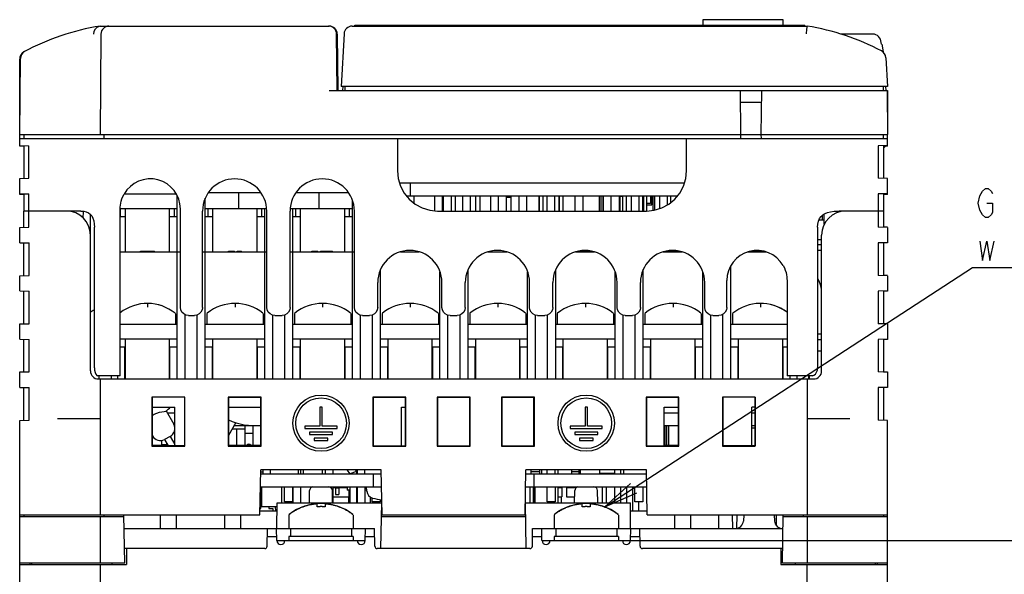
# Model space of a CAD drawing. Extents: x 35 to 410, y 13 to 287.
# Tile 2 of 15: x 61 to 147, y 67 to 115. Entities that reach past the tile are written whole.
import ezdxf

# ---------------------------------------------------------------- set-up
doc = ezdxf.new("R2010")
doc.units = 0
doc.header["$LTSCALE"] = 23.1
doc.layers.get('0').update_dxf_attribs({"linetype": 'CONTINUOUS'})
for name, color, linetype in [('ALL_CURVE', 7, 'CONTINUOUS'), ('ALL_DIM', 7, 'CONTINUOUS'), ('ALL_NOTE', 7, 'CONTINUOUS')]:
    doc.layers.add(name, color=color, linetype=linetype)
doc.dimstyles.get("Standard").update_dxf_attribs({"dimtxt": 2.5, "dimasz": 2.5, "dimexe": 1.25, "dimexo": 0.625, "dimtad": 1, "dimcen": 2.5, "dimazin": 3, "dimtfac": 1, "dimtmove": 0, "dimatfit": 3})

# ---------------------------------------------------------------- blocks, each defined once
blk = doc.blocks.new('_OPEN')
at = {"color": 0, "linetype": 'BYBLOCK'}
for p, q in [((0, 0), (-1, 0.167)), ((-1, -0.167), (0, 0)), ((-1, 0), (0, 0))]:
    blk.add_line(p, q, dxfattribs=at)
blk = doc.blocks.new('*D10')
at = {"layer": 'ALL_DIM', "color": 2, "linetype": 'CONTINUOUS'}
for p, q in [((114.195, 69.899), (155.66, 69.899)), ((154.66, 69.899), (154.66, 57.649)), ((154.66, 45.399), (154.66, 57.649)), ((136.339, 45.399), (155.66, 45.399))]:
    blk.add_line(p, q, dxfattribs=at)
at = {"layer": 'ALL_DIM', "color": 2, "linetype": 'CONTINUOUS', "xscale": 3, "yscale": 3, "zscale": 3}
for p, rotation in [((154.66, 69.899), 90), ((154.66, 45.399), 270)]:
    blk.add_blockref('_OPEN', p, dxfattribs=dict(at, rotation=rotation))

msp = doc.modelspace()

# ---------------------------------------------------------------- linework, layer by layer
at = {"color": 7, "linetype": 'CONTINUOUS'}
for p, q in [((120.945, 115.259), (120.945, 114.769)), ((127.945, 115.259), (120.945, 115.259)), ((127.945, 114.769), (127.945, 115.259)), ((68.445, 114.699), (88.403, 114.699)), ((90.403, 114.699), (130.045, 114.699)), ((90.635, 114.699), (90.635, 114.769)), ((90.635, 114.769), (129.835, 114.769)), ((129.835, 114.699), (129.835, 114.769)), ((68.524, 114.006), (68.448, 105.249)), ((89.095, 109.099), (89.052, 114.006)), ((89.103, 114.008), (89.163, 109.099)), ((89.703, 114.036), (89.463, 109.449)), ((135.759, 113.999), (133.003, 113.999)), ((136.514, 113.124), (136.461, 113.421)), ((136.54, 113.124), (136.514, 113.124)), ((136.54, 113.124), (136.659, 112.455)), ((61.445, 105.593), (61.445, 111.836)), ((61.448, 105.249), (61.506, 111.875)), ((136.895, 111.952), (137.026, 109.449)), ((61.445, 109.099), (61.481, 109.099)), ((88.395, 109.099), (137.045, 109.099)), ((137.026, 109.449), (89.463, 109.449)), ((89.591, 109.443), (89.573, 109.099)), ((89.795, 109.099), (89.789, 109.449)), ((124.27, 105.249), (124.236, 109.099)), ((126.053, 109.099), (126.02, 105.249)), ((136.695, 109.099), (136.701, 109.449)), ((136.917, 109.093), (136.898, 109.443)), ((137.008, 109.099), (137.042, 105.249)), ((137.045, 109.099), (137.045, 105.593)), ((126.044, 108.049), (124.245, 108.049)), ((61.445, 104.237), (61.445, 105.246)), ((61.445, 104.899), (137.045, 104.899)), ((61.448, 105.249), (137.042, 105.249)), ((61.795, 105.249), (61.795, 104.899)), ((68.795, 104.899), (68.795, 105.249)), ((94.345, 104.899), (94.345, 102.099)), ((119.545, 102.099), (119.545, 104.899)), ((124.267, 104.899), (124.27, 105.249)), ((126.02, 105.249), (126.023, 104.899)), ((136.695, 104.899), (136.695, 105.249)), ((137.045, 104.237), (137.045, 105.249)), ((61.445, 104.3), (62.254, 104.286)), ((61.795, 104.231), (61.445, 104.237)), ((61.795, 104.294), (61.795, 101.445)), ((62.254, 101.453), (62.254, 104.286)), ((137.045, 104.3), (136.236, 104.286)), ((136.236, 104.286), (136.236, 101.453)), ((136.695, 104.294), (136.695, 101.445)), ((137.045, 104.237), (136.695, 104.231)), ((136.695, 104.059), (136.869, 104.234)), ((61.445, 101.439), (62.254, 101.453)), ((61.445, 100.036), (61.445, 101.439)), ((137.045, 101.439), (136.236, 101.453)), ((137.045, 100.036), (137.045, 101.439)), ((94.523, 101.049), (119.366, 101.049)), ((95.489, 99.929), (95.489, 101.049)), ((61.445, 100.1), (62.249, 100.086)), ((61.795, 100.03), (61.445, 100.036)), ((61.795, 100.094), (61.795, 98.624)), ((62.249, 98.599), (62.249, 100.086)), ((75.086, 100.069), (70.539, 100.069)), ((75.025, 100.171), (75.025, 100.069)), ((75.165, 83.969), (75.165, 99.941)), ((77.615, 83.969), (77.615, 99.722)), ((77.895, 100.209), (82.444, 100.209)), ((80.52, 98.809), (80.52, 100.209)), ((85.525, 100.209), (90.074, 100.209)), ((87.52, 98.809), (87.52, 100.209)), ((90.425, 83.969), (90.425, 99.522)), ((95.119, 99.929), (118.77, 99.929)), ((95.815, 99.259), (95.815, 99.929)), ((97.565, 99.929), (97.565, 98.627)), ((98.265, 98.599), (98.265, 99.929)), ((98.329, 99.929), (98.329, 98.599)), ((99.04, 99.929), (99.04, 98.599)), ((99.385, 99.929), (99.385, 98.599)), ((100.015, 99.929), (100.015, 98.599)), ((100.715, 98.599), (100.715, 99.929)), ((101.14, 99.929), (101.14, 98.599)), ((101.519, 99.929), (101.519, 98.599)), ((102.465, 99.929), (102.465, 98.599)), ((103.165, 98.599), (103.165, 99.929)), ((103.83, 99.929), (103.83, 98.599)), ((104.215, 99.789), (103.83, 99.789)), ((104.215, 99.929), (104.215, 98.599)), ((104.915, 99.929), (104.915, 98.599)), ((105.615, 98.599), (105.615, 99.929)), ((106.676, 99.929), (106.676, 98.599)), ((106.7, 99.929), (106.7, 98.599)), ((107.004, 99.929), (107.004, 98.599)), ((107.365, 99.929), (107.365, 98.599)), ((108.065, 98.599), (108.065, 99.929)), ((108.426, 99.929), (108.426, 98.599)), ((108.45, 98.599), (108.45, 99.929)), ((108.754, 99.929), (108.754, 98.599)), ((109.815, 99.929), (109.815, 98.599)), ((110.515, 98.599), (110.515, 99.929)), ((111.926, 99.929), (111.926, 98.599)), ((112.055, 99.929), (112.055, 98.599)), ((112.254, 99.929), (112.254, 98.599)), ((112.265, 99.929), (112.265, 98.599)), ((112.965, 98.599), (112.965, 99.929)), ((113.676, 99.929), (113.676, 98.599)), ((113.735, 99.929), (113.735, 98.599)), ((113.945, 99.859), (113.735, 99.859)), ((113.945, 99.929), (113.945, 98.599)), ((114.284, 99.929), (114.284, 98.599)), ((114.715, 99.929), (114.715, 98.599)), ((115.415, 98.599), (115.415, 99.929)), ((115.706, 99.929), (115.706, 98.599)), ((115.8, 98.599), (115.8, 99.929)), ((116.045, 99.929), (116.045, 98.599)), ((116.395, 99.929), (116.395, 99.247)), ((116.5, 99.142), (116.5, 99.824)), ((116.5, 99.824), (116.605, 99.824)), ((116.605, 99.929), (116.605, 98.655)), ((116.745, 99.929), (116.745, 98.672)), ((117.165, 99.929), (117.165, 98.799)), ((117.865, 99.122), (117.865, 99.929)), ((118.145, 99.929), (118.145, 99.317)), ((137.045, 100.1), (136.24, 100.086)), ((136.24, 100.086), (136.24, 98.599)), ((136.695, 100.094), (136.695, 98.624)), ((137.045, 100.036), (136.695, 100.03)), ((70.199, 98.809), (75.165, 98.809)), ((70.199, 84.249), (70.199, 98.774)), ((70.23, 98.109), (70.23, 98.809)), ((70.65, 95.029), (70.65, 98.809)), ((74.5, 95.029), (74.5, 98.809)), ((74.92, 98.109), (74.92, 98.809)), ((75.445, 90.199), (75.445, 98.774)), ((77.615, 98.809), (82.946, 98.809)), ((77.86, 98.109), (77.86, 98.809)), ((78.28, 95.029), (78.28, 98.809)), ((82.13, 95.029), (82.13, 98.809)), ((82.55, 98.109), (82.55, 98.809)), ((82.795, 83.969), (82.795, 98.809)), ((85.023, 98.809), (90.425, 98.809)), ((85.245, 83.969), (85.245, 98.809)), ((85.49, 98.109), (85.49, 98.809)), ((85.91, 95.029), (85.91, 98.809)), ((89.76, 95.029), (89.76, 98.809)), ((90.18, 98.109), (90.18, 98.809)), ((116.395, 99.247), (116.045, 99.247)), ((116.045, 99.142), (116.5, 99.142)), ((61.795, 97.17), (61.795, 98.599)), ((66.773, 98.599), (61.797, 98.599)), ((62.252, 97.178), (62.252, 98.599)), ((67.605, 84.669), (67.605, 98.316)), ((70.199, 98.109), (70.65, 98.109)), ((74.5, 98.109), (75.165, 98.109)), ((77.37, 90.199), (77.37, 98.599)), ((77.615, 98.109), (78.28, 98.109)), ((82.13, 98.109), (82.795, 98.109)), ((82.97, 90.199), (82.97, 98.599)), ((85, 90.199), (85, 98.599)), ((85.245, 98.109), (85.91, 98.109)), ((89.76, 98.109), (90.425, 98.109)), ((90.6, 90.199), (90.6, 98.599)), ((97.844, 98.599), (116.045, 98.599)), ((131.084, 97.829), (131.532, 97.829)), ((131.377, 97.829), (131.382, 98.238)), ((131.532, 97.441), (131.532, 97.866)), ((136.693, 98.599), (132.824, 98.599)), ((136.23, 98.599), (136.23, 97.178)), ((136.695, 98.599), (136.695, 97.17)), ((61.445, 97.164), (62.252, 97.178)), ((61.445, 95.831), (61.445, 97.164)), ((67.955, 84.949), (67.955, 97.199)), ((130.955, 97.199), (130.955, 84.949)), ((137.045, 97.164), (136.23, 97.178)), ((137.045, 97.181), (136.695, 97.199)), ((137.045, 97.164), (137.045, 95.818)), ((131.305, 96.079), (130.955, 96.079)), ((131.305, 84.669), (131.305, 96.499)), ((61.445, 95.831), (62.259, 95.816)), ((61.795, 92.971), (61.795, 95.825)), ((62.259, 92.979), (62.259, 95.816)), ((131.305, 95.659), (130.955, 95.659)), ((137.045, 95.835), (136.23, 95.821)), ((136.23, 95.821), (136.23, 92.979)), ((136.695, 95.829), (136.695, 92.971)), ((137.045, 95.818), (136.695, 95.799)), ((70.199, 95.029), (75.445, 95.029)), ((71.959, 95.029), (71.959, 95.099)), ((71.959, 95.099), (73.184, 95.099)), ((73.184, 95.029), (73.184, 95.099)), ((77.37, 95.029), (82.97, 95.029)), ((79.645, 95.029), (79.645, 95.099)), ((79.645, 95.099), (80.17, 95.099)), ((79.878, 95.029), (79.878, 95.099)), ((79.936, 95.029), (79.936, 95.099)), ((80.17, 95.029), (80.17, 95.099)), ((80.403, 95.029), (80.403, 95.099)), ((80.403, 95.099), (80.753, 95.099)), ((80.578, 95.029), (80.578, 95.099)), ((80.753, 95.029), (80.753, 95.099)), ((85, 95.029), (90.6, 95.029)), ((86.89, 95.029), (86.89, 95.099)), ((86.89, 95.099), (87.415, 95.099)), ((87.123, 95.029), (87.123, 95.099)), ((87.181, 95.029), (87.181, 95.099)), ((87.415, 95.029), (87.415, 95.099)), ((87.648, 95.029), (87.648, 95.099)), ((87.648, 95.099), (88.698, 95.099)), ((88.698, 95.029), (88.698, 95.099)), ((94.607, 95.029), (96.252, 95.029)), ((102.237, 95.029), (103.882, 95.029)), ((109.867, 95.029), (111.512, 95.029)), ((110.068, 95.099), (111.311, 95.099)), ((117.497, 95.029), (119.142, 95.029)), ((117.698, 95.099), (118.941, 95.099)), ((124.862, 95.029), (126.467, 95.029)), ((125.113, 95.099), (126.231, 95.099)), ((125.746, 95.099), (125.745, 95.155)), ((131.305, 95.169), (130.955, 95.169)), ((92.875, 83.969), (92.875, 93.492)), ((100.505, 83.969), (100.505, 93.492)), ((108.135, 83.969), (108.135, 93.492)), ((115.765, 83.969), (115.765, 93.492)), ((123.395, 83.969), (123.395, 93.826)), ((61.445, 92.964), (62.259, 92.979)), ((61.445, 91.634), (61.445, 92.964)), ((98.055, 83.969), (98.055, 93.292)), ((105.685, 83.969), (105.685, 93.292)), ((113.315, 83.969), (113.315, 93.292)), ((120.945, 83.969), (120.945, 93.292)), ((137.045, 92.964), (136.23, 92.979)), ((137.045, 92.981), (136.695, 92.999)), ((137.045, 92.964), (137.045, 91.618)), ((92.63, 90.199), (92.63, 92.369)), ((98.23, 90.199), (98.23, 92.369)), ((100.26, 90.199), (100.26, 92.369)), ((105.86, 90.199), (105.86, 92.369)), ((107.89, 90.199), (107.89, 92.369)), ((113.49, 90.199), (113.49, 92.369)), ((115.52, 90.199), (115.52, 92.369)), ((121.12, 90.199), (121.12, 92.369)), ((123.045, 90.199), (123.045, 92.544)), ((128.29, 92.544), (128.29, 84.249)), ((61.445, 91.634), (62.259, 91.62)), ((61.795, 88.771), (61.795, 91.628)), ((62.259, 88.78), (62.259, 91.62)), ((137.045, 91.634), (136.231, 91.62)), ((136.231, 91.62), (136.231, 88.78)), ((136.695, 91.628), (136.695, 88.771)), ((137.045, 91.618), (136.695, 91.599)), ((74.999, 89.691), (75.025, 89.636)), ((75.025, 89.636), (75.025, 88.729)), ((75.865, 83.969), (75.865, 89.566)), ((76.145, 89.499), (76.67, 89.499)), ((76.915, 83.969), (76.915, 89.548)), ((77.781, 89.691), (77.755, 89.636)), ((77.755, 89.636), (77.755, 88.729)), ((82.629, 89.691), (82.655, 89.636)), ((82.655, 89.636), (82.655, 88.729)), ((83.495, 83.969), (83.495, 89.527)), ((83.67, 89.499), (84.3, 89.499)), ((84.545, 83.969), (84.545, 89.548)), ((85.411, 89.691), (85.385, 89.636)), ((85.385, 89.636), (85.385, 88.729)), ((90.259, 89.691), (90.285, 89.636)), ((90.285, 89.636), (90.285, 88.729)), ((91.125, 83.969), (91.125, 89.527)), ((91.3, 89.499), (91.93, 89.499)), ((92.175, 83.969), (92.175, 89.548)), ((93.041, 89.691), (93.015, 89.636)), ((93.015, 89.636), (93.015, 88.729)), ((97.889, 89.691), (97.915, 89.636)), ((97.915, 89.636), (97.915, 88.729)), ((98.755, 83.969), (98.755, 89.527)), ((98.93, 89.499), (99.56, 89.499)), ((99.805, 83.969), (99.805, 89.548)), ((100.671, 89.691), (100.645, 89.636)), ((100.645, 89.636), (100.645, 88.729)), ((105.519, 89.691), (105.545, 89.636)), ((105.545, 89.636), (105.545, 88.729)), ((106.385, 83.969), (106.385, 89.527)), ((106.56, 89.499), (107.19, 89.499)), ((107.435, 83.969), (107.435, 89.548)), ((108.301, 89.691), (108.275, 89.636)), ((108.275, 89.636), (108.275, 88.729)), ((113.149, 89.691), (113.175, 89.636)), ((113.175, 89.636), (113.175, 88.729)), ((114.015, 83.969), (114.015, 89.527)), ((114.19, 89.499), (114.82, 89.499)), ((115.065, 83.969), (115.065, 89.548)), ((115.931, 89.691), (115.905, 89.636)), ((115.905, 89.636), (115.905, 88.729)), ((120.779, 89.691), (120.805, 89.636)), ((120.805, 89.636), (120.805, 88.729)), ((121.645, 83.969), (121.645, 89.527)), ((121.82, 89.499), (122.345, 89.499)), ((122.695, 83.969), (122.695, 89.602)), ((123.561, 89.691), (123.535, 89.636)), ((123.535, 89.636), (123.535, 88.729)), ((61.445, 88.765), (62.259, 88.78)), ((61.445, 87.433), (61.445, 88.765)), ((75.165, 88.729), (70.199, 88.729)), ((82.795, 88.729), (77.615, 88.729)), ((90.425, 88.729), (85.245, 88.729)), ((98.055, 88.729), (92.875, 88.729)), ((105.685, 88.729), (100.505, 88.729)), ((113.315, 88.729), (108.135, 88.729)), ((120.945, 88.729), (115.765, 88.729)), ((128.29, 88.729), (123.395, 88.729)), ((137.045, 88.765), (136.231, 88.78)), ((137.045, 88.781), (136.695, 88.799)), ((137.045, 88.765), (137.045, 87.418)), ((130.955, 87.889), (131.305, 87.889)), ((61.445, 87.433), (62.259, 87.419)), ((61.795, 84.599), (61.795, 87.427)), ((62.258, 84.599), (62.259, 87.419)), ((70.199, 87.469), (75.165, 87.469)), ((70.199, 86.769), (70.65, 86.769)), ((70.615, 83.969), (70.615, 86.769)), ((70.65, 83.969), (70.65, 87.469)), ((74.5, 83.969), (74.5, 87.469)), ((74.5, 86.769), (75.165, 86.769)), ((74.535, 83.969), (74.535, 86.769)), ((77.615, 87.469), (82.795, 87.469)), ((77.615, 86.769), (78.28, 86.769)), ((78.245, 83.969), (78.245, 86.769)), ((78.28, 83.969), (78.28, 87.469)), ((82.13, 83.969), (82.13, 87.469)), ((82.13, 86.769), (82.795, 86.769)), ((82.165, 83.969), (82.165, 86.769)), ((85.245, 87.469), (90.425, 87.469)), ((85.245, 86.769), (85.91, 86.769)), ((85.875, 83.969), (85.875, 86.769)), ((85.91, 83.969), (85.91, 87.469)), ((89.76, 83.969), (89.76, 87.469)), ((89.76, 86.769), (90.425, 86.769)), ((89.795, 83.969), (89.795, 86.769)), ((92.875, 87.469), (98.055, 87.469)), ((92.875, 86.769), (93.54, 86.769)), ((93.505, 83.969), (93.505, 86.769)), ((93.54, 83.969), (93.54, 87.469)), ((97.39, 83.969), (97.39, 87.469)), ((97.39, 86.769), (98.055, 86.769)), ((97.425, 83.969), (97.425, 86.769)), ((100.505, 87.469), (105.685, 87.469)), ((100.505, 86.769), (101.17, 86.769)), ((101.135, 83.969), (101.135, 86.769)), ((101.17, 83.969), (101.17, 87.469)), ((105.02, 83.969), (105.02, 87.469)), ((105.02, 86.769), (105.685, 86.769)), ((105.055, 83.969), (105.055, 86.769)), ((108.135, 87.469), (113.315, 87.469)), ((108.135, 86.769), (108.8, 86.769)), ((108.765, 83.969), (108.765, 86.769)), ((108.8, 83.969), (108.8, 87.469)), ((112.65, 83.969), (112.65, 87.469)), ((112.65, 86.769), (113.315, 86.769)), ((112.685, 83.969), (112.685, 86.769)), ((115.765, 87.469), (120.945, 87.469)), ((115.765, 86.769), (116.43, 86.769)), ((116.395, 83.969), (116.395, 86.769)), ((116.43, 83.969), (116.43, 87.469)), ((120.28, 83.969), (120.28, 87.469)), ((120.28, 86.769), (120.945, 86.769)), ((120.315, 83.969), (120.315, 86.769)), ((123.395, 87.469), (128.29, 87.469)), ((123.395, 86.769), (124.06, 86.769)), ((124.025, 83.969), (124.025, 86.769)), ((124.06, 83.969), (124.06, 87.469)), ((127.91, 83.969), (127.91, 87.469)), ((127.91, 86.769), (128.29, 86.769)), ((127.945, 83.969), (127.945, 86.769)), ((130.955, 87.399), (131.305, 87.399)), ((137.045, 87.433), (136.231, 87.419)), ((136.231, 87.419), (136.231, 84.58)), ((136.695, 87.427), (136.695, 84.572)), ((137.045, 87.418), (136.695, 87.399)), ((130.955, 86.419), (131.305, 86.419)), ((61.445, 83.232), (61.445, 84.599)), ((61.445, 84.599), (62.258, 84.599)), ((70.199, 84.249), (68.243, 84.249)), ((68.375, 83.969), (68.375, 84.249)), ((69.425, 84.249), (69.425, 83.969)), ((69.985, 83.969), (69.985, 84.249)), ((130.509, 84.249), (128.29, 84.249)), ((128.575, 83.969), (128.575, 84.249)), ((129.135, 84.249), (129.135, 83.969)), ((130.185, 83.969), (130.185, 84.249)), ((130.255, 83.969), (130.255, 84.249)), ((137.045, 84.566), (136.231, 84.58)), ((136.695, 84.599), (137.045, 84.581)), ((137.045, 84.581), (137.045, 83.232)), ((61.445, 83.232), (62.258, 83.218)), ((61.795, 80.373), (61.795, 83.226)), ((62.258, 80.381), (62.258, 83.218)), ((68.305, 83.969), (130.605, 83.969)), ((68.445, 83.969), (68.445, 72.139)), ((130.045, 83.969), (130.045, 72.139)), ((137.045, 83.232), (136.231, 83.218)), ((136.231, 83.218), (136.232, 80.381)), ((136.695, 83.226), (136.695, 80.373)), ((72.962, 82.392), (72.963, 78.128)), ((72.962, 82.392), (72.983, 82.372)), ((75.827, 82.392), (72.962, 82.392)), ((72.983, 82.372), (72.982, 78.147)), ((75.807, 82.372), (75.827, 82.392)), ((75.807, 82.372), (75.807, 78.147)), ((75.827, 78.128), (75.827, 82.392)), ((79.612, 82.392), (79.613, 78.128)), ((79.612, 82.392), (79.645, 82.359)), ((82.477, 82.392), (79.612, 82.392)), ((79.645, 82.359), (79.645, 78.159)), ((82.445, 82.359), (79.645, 82.359)), ((82.445, 82.359), (82.477, 82.392)), ((82.445, 78.159), (82.445, 82.359)), ((82.477, 78.128), (82.477, 82.392)), ((92.212, 82.392), (92.213, 78.128)), ((92.245, 82.359), (92.212, 82.392)), ((95.077, 82.392), (92.212, 82.392)), ((92.245, 82.359), (92.245, 78.159)), ((95.045, 82.359), (92.245, 82.359)), ((95.045, 82.359), (95.077, 82.392)), ((95.045, 78.159), (95.045, 82.359)), ((95.077, 78.128), (95.077, 82.392)), ((97.812, 82.392), (97.813, 78.128)), ((97.845, 82.359), (97.812, 82.392)), ((100.677, 82.392), (97.812, 82.392)), ((97.845, 82.359), (97.845, 78.159)), ((100.645, 82.359), (97.845, 82.359)), ((100.645, 82.359), (100.677, 82.392)), ((100.645, 78.159), (100.645, 82.359)), ((100.677, 78.128), (100.677, 82.392)), ((103.412, 82.392), (103.413, 78.128)), ((103.412, 82.392), (103.445, 82.359)), ((106.277, 82.392), (103.412, 82.392)), ((103.445, 82.359), (103.445, 78.159)), ((106.245, 82.359), (103.445, 82.359)), ((106.245, 82.359), (106.277, 82.392)), ((106.245, 78.159), (106.245, 82.359)), ((106.277, 78.128), (106.277, 82.392)), ((116.012, 82.392), (116.013, 78.128)), ((116.045, 82.359), (116.012, 82.392)), ((118.877, 82.392), (116.012, 82.392)), ((116.045, 82.359), (116.045, 78.159)), ((118.845, 82.359), (116.045, 82.359)), ((118.845, 82.359), (118.877, 82.392)), ((118.845, 78.159), (118.845, 82.359)), ((118.877, 78.128), (118.877, 82.392)), ((122.662, 82.392), (122.663, 78.128)), ((122.683, 82.372), (122.662, 82.392)), ((125.527, 82.392), (122.662, 82.392)), ((122.683, 82.372), (122.682, 78.147)), ((125.507, 82.372), (125.527, 82.392)), ((125.507, 82.372), (125.507, 78.147)), ((125.527, 78.128), (125.527, 82.392)), ((72.983, 81.519), (74.955, 81.519)), ((74.955, 78.142), (74.955, 81.519)), ((79.645, 81.519), (82.445, 81.519)), ((87.59, 81.519), (87.59, 79.874)), ((87.8, 81.519), (87.59, 81.519)), ((87.8, 79.874), (87.8, 81.519)), ((94.695, 78.159), (94.695, 81.519)), ((94.695, 81.519), (95.045, 81.519)), ((110.69, 81.519), (110.69, 79.874)), ((110.9, 81.519), (110.69, 81.519)), ((110.9, 79.874), (110.9, 81.519)), ((117.585, 78.159), (117.585, 81.519)), ((117.585, 81.519), (118.845, 81.519)), ((125.215, 78.145), (125.215, 81.519)), ((125.507, 81.519), (125.215, 81.519)), ((72.983, 80.786), (73.166, 80.908)), ((74.154, 81.164), (74.21, 81.181)), ((74.214, 81.185), (74.858, 80.021)), ((74.3, 81.029), (74.955, 81.029)), ((117.585, 81.029), (118.845, 81.029)), ((125.215, 81.029), (125.507, 81.029)), ((61.445, 80.367), (62.258, 80.381)), ((61.445, 64.999), (61.445, 80.367)), ((64.734, 80.539), (68.445, 80.539)), ((74.893, 79.909), (74.955, 79.909)), ((80.263, 80.169), (79.645, 79.05)), ((80.12, 79.909), (82.445, 79.909)), ((81.045, 79.909), (81.045, 78.194)), ((81.745, 79.909), (81.745, 78.194)), ((86.295, 79.874), (86.295, 79.664)), ((87.59, 79.874), (86.295, 79.874)), ((89.095, 79.874), (87.8, 79.874)), ((89.095, 79.664), (89.095, 79.874)), ((109.395, 79.874), (109.395, 79.664)), ((110.69, 79.874), (109.395, 79.874)), ((112.195, 79.874), (110.9, 79.874)), ((112.195, 79.664), (112.195, 79.874)), ((117.585, 79.909), (118.845, 79.909)), ((117.585, 79.79), (117.655, 79.79)), ((117.655, 79.909), (117.655, 78.194)), ((117.795, 79.909), (117.795, 78.194)), ((117.956, 79.909), (117.956, 78.194)), ((125.215, 79.909), (125.507, 79.909)), ((130.045, 80.539), (133.755, 80.539)), ((137.045, 80.367), (136.232, 80.381)), ((137.045, 64.999), (137.045, 80.367)), ((72.982, 79.072), (73.02, 79.005)), ((74.556, 78.974), (74.066, 78.703)), ((74.556, 78.974), (74.955, 78.254)), ((81.045, 79.594), (79.946, 79.594)), ((80.345, 79.594), (80.345, 78.194)), ((81.745, 79.209), (81.045, 79.209)), ((86.295, 79.664), (89.095, 79.664)), ((86.694, 79.349), (86.694, 79.139)), ((88.696, 79.349), (86.694, 79.349)), ((86.694, 79.139), (88.696, 79.139)), ((88.696, 79.139), (88.696, 79.349)), ((109.395, 79.664), (112.195, 79.664)), ((109.794, 79.349), (109.794, 79.139)), ((111.796, 79.349), (109.794, 79.349)), ((109.794, 79.139), (111.796, 79.139)), ((111.796, 79.139), (111.796, 79.349)), ((117.585, 79.258), (117.655, 79.258)), ((125.507, 79.699), (125.215, 79.699)), ((72.963, 78.128), (72.982, 78.147)), ((72.963, 78.128), (75.827, 78.128)), ((73.801, 78.619), (73.801, 78.229)), ((74.328, 78.229), (73.801, 78.229)), ((74.066, 78.703), (74.377, 78.141)), ((74.246, 78.378), (74.246, 78.229)), ((75.807, 78.147), (75.827, 78.128)), ((79.613, 78.128), (79.645, 78.159)), ((79.613, 78.128), (82.477, 78.128)), ((79.645, 78.159), (82.445, 78.159)), ((82.445, 78.159), (82.477, 78.128)), ((87.1, 78.824), (87.1, 78.614)), ((88.29, 78.824), (87.1, 78.824)), ((87.1, 78.614), (88.29, 78.614)), ((88.29, 78.614), (88.29, 78.824)), ((92.213, 78.128), (92.245, 78.159)), ((92.213, 78.128), (95.077, 78.128)), ((92.245, 78.159), (95.045, 78.159)), ((95.077, 78.128), (95.045, 78.159)), ((97.813, 78.128), (97.845, 78.159)), ((97.813, 78.128), (100.677, 78.128)), ((97.845, 78.159), (100.645, 78.159)), ((100.677, 78.128), (100.645, 78.159)), ((103.413, 78.128), (103.445, 78.159)), ((103.413, 78.128), (106.277, 78.128)), ((103.445, 78.159), (106.245, 78.159)), ((106.245, 78.159), (106.277, 78.128)), ((110.2, 78.824), (110.2, 78.614)), ((111.39, 78.824), (110.2, 78.824)), ((110.2, 78.614), (111.39, 78.614)), ((111.39, 78.614), (111.39, 78.824)), ((116.013, 78.128), (116.045, 78.159)), ((116.013, 78.128), (118.877, 78.128)), ((116.045, 78.159), (118.845, 78.159)), ((117.585, 78.796), (117.655, 78.796)), ((118.877, 78.128), (118.845, 78.159)), ((122.663, 78.128), (122.682, 78.147)), ((122.663, 78.128), (125.527, 78.128)), ((125.527, 78.128), (125.507, 78.147)), ((82.376, 72.139), (82.445, 76.059)), ((82.439, 75.709), (92.951, 75.709)), ((82.655, 75.849), (82.441, 75.849)), ((92.945, 76.059), (82.445, 76.059)), ((82.445, 75.709), (82.445, 75.849)), ((82.655, 75.709), (82.655, 76.059)), ((83.25, 76.059), (83.25, 75.709)), ((85.7, 76.059), (85.7, 75.709)), ((85.945, 75.709), (85.945, 76.059)), ((86.155, 75.709), (86.155, 76.059)), ((87.835, 75.709), (87.835, 76.059)), ((88.045, 76.059), (88.045, 75.709)), ((88.745, 75.709), (88.745, 76.059)), ((89.953, 76.059), (90.215, 75.719)), ((90.775, 75.91), (90.215, 75.719)), ((90.66, 76.059), (90.775, 75.91)), ((90.831, 76.059), (90.735, 75.961)), ((90.775, 75.91), (90.775, 75.709)), ((90.845, 76.059), (90.845, 75.709)), ((91.475, 76.059), (91.475, 75.709)), ((92.245, 75.709), (92.245, 74.589)), ((93.013, 72.139), (92.945, 76.059)), ((105.476, 72.139), (105.545, 76.059)), ((105.539, 75.709), (116.051, 75.709)), ((116.045, 76.059), (105.545, 76.059)), ((106, 75.709), (106, 76.059)), ((106.761, 75.884), (106, 75.884)), ((106.245, 75.709), (106.245, 74.589)), ((106.761, 75.709), (106.761, 76.059)), ((106.939, 75.709), (106.939, 76.059)), ((107.4, 75.709), (107.4, 76.059)), ((108.1, 75.709), (108.1, 76.059)), ((108.345, 75.709), (108.345, 76.059)), ((109.535, 75.709), (109.535, 76.059)), ((110.182, 75.884), (109.535, 75.884)), ((110.182, 75.709), (110.182, 76.059)), ((110.305, 75.849), (110.182, 75.849)), ((110.305, 75.709), (110.305, 76.059)), ((111.985, 75.709), (111.985, 76.059)), ((111.985, 75.779), (113.245, 75.779)), ((113.245, 76.059), (113.245, 75.709)), ((113.787, 75.937), (113.787, 75.709)), ((114.05, 76.059), (114.05, 75.709)), ((116.113, 72.139), (116.045, 76.059)), ((82.419, 74.589), (92.97, 74.589)), ((82.445, 72.699), (82.445, 74.589)), ((82.515, 74.589), (82.515, 72.839)), ((84.265, 74.589), (84.265, 73.189)), ((84.51, 73.259), (84.51, 74.589)), ((85.21, 74.589), (85.21, 73.259)), ((85.245, 74.589), (85.245, 73.189)), ((85.945, 73.189), (85.945, 74.589)), ((86.684, 73.189), (86.702, 74.246)), ((88.706, 73.189), (88.687, 74.246)), ((88.745, 73.189), (88.745, 74.589)), ((88.745, 74.519), (88.955, 74.519)), ((88.92, 74.589), (88.92, 74.519)), ((88.955, 74.589), (88.955, 73.917)), ((88.955, 74.477), (89.235, 74.477)), ((88.955, 73.917), (89.235, 73.917)), ((89.235, 74.589), (89.235, 73.917)), ((89.235, 74.519), (89.97, 74.519)), ((89.62, 74.589), (89.62, 74.519)), ((89.9, 74.589), (89.9, 74.519)), ((89.97, 74.589), (89.97, 74.274)), ((90.215, 74.274), (89.97, 74.274)), ((90.11, 74.274), (90.11, 73.707)), ((90.215, 74.589), (90.215, 73.189)), ((90.775, 74.589), (90.775, 73.189)), ((90.845, 74.274), (90.775, 74.274)), ((90.845, 74.589), (90.845, 73.189)), ((91.545, 73.189), (91.545, 74.589)), ((91.683, 74.274), (91.545, 74.274)), ((91.683, 74.212), (91.65, 74.589)), ((105.519, 74.589), (116.07, 74.589)), ((105.895, 74.589), (105.895, 73.189)), ((106.175, 74.589), (106.175, 73.189)), ((106.239, 74.589), (106.239, 73.189)), ((106.315, 74.589), (106.315, 73.189)), ((107.4, 73.259), (107.4, 74.589)), ((108.1, 74.589), (108.1, 73.259)), ((108.345, 73.189), (108.345, 74.589)), ((108.345, 74.519), (108.66, 74.519)), ((108.45, 74.589), (108.45, 74.519)), ((108.625, 74.589), (108.625, 74.519)), ((108.66, 74.519), (108.66, 73.707)), ((109.08, 74.519), (109.08, 73.707)), ((109.08, 74.519), (109.944, 74.519)), ((109.29, 74.589), (109.29, 74.519)), ((109.57, 74.589), (109.57, 74.519)), ((109.784, 73.189), (109.802, 74.246)), ((109.955, 74.589), (109.955, 74.527)), ((111.806, 73.189), (111.787, 74.246)), ((112.195, 74.589), (112.195, 73.189)), ((112.545, 74.589), (112.545, 73.189)), ((113.245, 74.589), (113.245, 73.189)), ((113.787, 74.589), (113.787, 73.189)), ((114.312, 74.589), (114.312, 73.189)), ((114.837, 74.589), (114.837, 72.489)), ((115.03, 73.259), (115.03, 74.589)), ((115.73, 74.589), (115.73, 73.259)), ((83.845, 70.949), (83.884, 73.189)), ((83.884, 73.189), (92.984, 73.189)), ((85.21, 73.259), (84.51, 73.259)), ((84.825, 73.259), (84.825, 73.189)), ((88.745, 73.707), (90.11, 73.707)), ((90.075, 73.707), (90.075, 73.189)), ((91.975, 73.703), (91.975, 73.189)), ((92.14, 73.259), (92.14, 73.618)), ((92.84, 73.259), (92.14, 73.259)), ((92.5, 73.259), (92.5, 73.189)), ((92.514, 73.189), (92.514, 73.259)), ((92.84, 73.461), (92.84, 73.259)), ((92.914, 69.199), (92.984, 73.189)), ((105.575, 69.199), (105.506, 73.189)), ((105.506, 73.189), (114.645, 73.189)), ((108.1, 73.259), (107.4, 73.259)), ((107.645, 73.259), (107.645, 73.189)), ((108.345, 73.707), (108.66, 73.707)), ((108.625, 73.707), (108.625, 73.189)), ((109.08, 73.707), (109.793, 73.707)), ((114.645, 70.949), (114.645, 73.189)), ((115.73, 73.259), (115.03, 73.259)), ((115.362, 73.259), (115.362, 72.489)), ((61.445, 72.139), (82.376, 72.139)), ((61.797, 72.139), (61.795, 71.999)), ((68.795, 71.999), (68.797, 72.139)), ((70.597, 67.939), (70.524, 72.139)), ((73.695, 72.139), (73.695, 70.949)), ((75.095, 70.949), (75.095, 72.139)), ((79.295, 72.139), (79.295, 70.949)), ((80.695, 70.949), (80.695, 72.139)), ((82.382, 72.489), (83.872, 72.489)), ((82.386, 72.699), (82.445, 72.699)), ((83.878, 72.839), (82.515, 72.839)), ((83.145, 72.839), (83.145, 72.699)), ((83.145, 72.699), (83.495, 72.699)), ((83.495, 72.699), (83.495, 72.489)), ((83.748, 72.489), (83.742, 72.839)), ((84.922, 72.177), (84.895, 72.122)), ((84.895, 72.122), (84.895, 70.949)), ((90.467, 72.177), (90.495, 72.122)), ((90.495, 72.122), (90.495, 70.949)), ((92.966, 72.139), (105.524, 72.139)), ((108.022, 72.177), (107.995, 72.122)), ((107.995, 72.122), (107.995, 70.949)), ((113.567, 72.177), (113.595, 72.122)), ((113.595, 72.122), (113.595, 70.949)), ((114.645, 72.489), (116.107, 72.489)), ((116.113, 72.139), (137.045, 72.139)), ((118.495, 72.139), (118.495, 70.949)), ((119.895, 70.949), (119.895, 72.139)), ((122.345, 70.949), (122.345, 72.139)), ((123.57, 70.949), (123.549, 72.139)), ((123.906, 72.139), (123.885, 70.961)), ((124.53, 72.139), (124.492, 71.599)), ((127.159, 72.139), (127.198, 71.599)), ((127.381, 71.183), (127.364, 72.139)), ((127.892, 67.939), (127.966, 72.139)), ((129.692, 72.139), (129.695, 71.999)), ((136.692, 72.139), (136.695, 71.999)), ((61.445, 71.999), (70.526, 71.999)), ((68.445, 71.999), (68.445, 67.939)), ((92.963, 71.999), (105.526, 71.999)), ((127.963, 71.999), (137.045, 71.999)), ((130.045, 71.999), (130.045, 67.939)), ((70.545, 70.949), (92.36, 70.949)), ((83.002, 69.406), (83.029, 70.949)), ((83.839, 69.893), (83.82, 70.949)), ((85.035, 70.949), (85.035, 70.249)), ((90.355, 70.949), (90.355, 70.249)), ((91.551, 69.893), (91.569, 70.949)), ((92.387, 69.406), (92.36, 70.949)), ((106.102, 69.406), (106.129, 70.949)), ((106.129, 70.949), (127.945, 70.949)), ((106.939, 69.893), (106.92, 70.949)), ((108.135, 70.949), (108.135, 70.249)), ((113.455, 70.949), (113.455, 70.249)), ((114.651, 69.893), (114.669, 70.949)), ((115.487, 69.406), (115.46, 70.949)), ((83.017, 70.249), (83.833, 70.249)), ((83.839, 69.893), (84.545, 69.893)), ((84.545, 69.899), (90.845, 69.899)), ((84.895, 70.249), (84.895, 69.899)), ((90.495, 70.249), (84.895, 70.249)), ((90.495, 70.249), (90.495, 69.899)), ((90.845, 69.893), (91.551, 69.893)), ((91.557, 70.249), (92.373, 70.249)), ((106.117, 70.249), (106.933, 70.249)), ((106.939, 69.893), (107.645, 69.893)), ((107.645, 69.899), (113.945, 69.899)), ((107.995, 70.249), (107.995, 69.899)), ((113.595, 70.249), (107.995, 70.249)), ((113.595, 70.249), (113.595, 69.899)), ((113.945, 69.893), (114.651, 69.893)), ((114.657, 70.249), (115.473, 70.249)), ((82.792, 69.199), (70.575, 69.199)), ((70.755, 69.199), (70.755, 67.799)), ((105.892, 69.199), (92.597, 69.199)), ((127.914, 69.199), (115.697, 69.199)), ((127.735, 69.199), (127.735, 67.799)), ((70.597, 67.939), (61.445, 67.939)), ((61.445, 67.799), (70.755, 67.799)), ((62.333, 67.939), (62.33, 67.799)), ((62.495, 67.799), (62.495, 67.939)), ((68.445, 67.799), (68.445, 66.119)), ((69.495, 67.799), (69.495, 67.939)), ((127.735, 67.799), (137.045, 67.799)), ((137.045, 67.939), (127.892, 67.939)), ((128.995, 67.939), (128.995, 67.799)), ((130.045, 66.119), (130.045, 67.799)), ((135.995, 67.799), (135.995, 67.939)), ((136.159, 67.799), (136.157, 67.939))]:
    msp.add_line(p, q, dxfattribs=at)
at = {"color": 3, "linetype": 'CONTINUOUS'}
for p, q in [((72.982, 78.194), (74.348, 78.194)), ((79.645, 78.194), (82.445, 78.194)), ((117.585, 78.194), (118.845, 78.194))]:
    msp.add_line(p, q, dxfattribs=at)
at = {"color": 7, "linetype": 'CONTINUOUS'}
for points in [[(67.903, 114.006), (67.937, 114.249), (68.041, 114.461), (68.204, 114.616), (68.404, 114.693)], [(129.988, 114.036), (130.021, 114.428), (130.033, 114.574), (130.041, 114.667), (130.045, 114.699)], [(136.461, 113.421), (136.422, 113.556), (136.357, 113.681), (136.268, 113.79), (136.159, 113.879), (136.035, 113.945), (135.9, 113.986), (135.759, 113.999)], [(126.02, 105.249), (126.02, 105.249), (126.02, 105.249)], [(94.345, 102.099), (94.412, 101.416), (94.611, 100.76), (94.935, 100.155), (95.37, 99.624), (95.9, 99.189), (96.505, 98.866), (97.161, 98.667), (97.844, 98.599)], [(116.045, 98.599), (116.728, 98.667), (117.385, 98.866), (117.99, 99.189), (118.52, 99.624), (118.955, 100.155), (119.278, 100.76), (119.478, 101.416), (119.545, 102.099)], [(70.199, 98.774), (70.204, 98.933), (70.218, 99.094), (70.244, 99.267), (70.287, 99.459), (70.351, 99.663), (70.435, 99.872), (70.539, 100.073)], [(61.795, 98.624), (61.795, 98.606), (61.797, 98.599)], [(66.773, 98.599), (67.023, 98.584), (67.248, 98.534), (67.438, 98.449), (67.595, 98.328), (67.722, 98.171), (67.824, 97.971), (67.898, 97.733), (67.941, 97.466), (67.955, 97.199)], [(66.963, 98.588), (66.96, 98.394), (66.958, 98.142), (66.958, 98.004)], [(130.955, 97.199), (130.974, 97.459), (131.034, 97.713), (131.131, 97.937), (131.262, 98.125), (131.418, 98.272), (131.6, 98.387), (131.818, 98.476), (132.077, 98.54), (132.387, 98.58)], [(131.532, 97.866), (131.532, 98.142), (131.53, 98.342)], [(132.387, 98.58), (132.606, 98.594), (132.824, 98.599)], [(136.693, 98.599), (136.694, 98.606), (136.695, 98.624)], [(127.951, 93.843), (128.055, 93.64), (128.139, 93.432), (128.202, 93.23), (128.244, 93.042), (128.271, 92.869), (128.285, 92.706), (128.29, 92.544)], [(76.145, 89.499), (75.928, 89.534), (75.733, 89.633), (75.578, 89.788), (75.479, 89.983), (75.445, 90.199)], [(77.37, 90.199), (77.336, 89.983), (77.236, 89.788), (77.081, 89.633), (76.886, 89.534), (76.67, 89.499)], [(83.67, 89.499), (83.453, 89.534), (83.258, 89.633), (83.103, 89.788), (83.004, 89.983), (82.97, 90.199)], [(85, 90.199), (84.966, 89.983), (84.866, 89.788), (84.711, 89.633), (84.516, 89.534), (84.3, 89.499)], [(91.3, 89.499), (91.083, 89.534), (90.888, 89.633), (90.733, 89.788), (90.634, 89.983), (90.6, 90.199)], [(92.63, 90.199), (92.596, 89.983), (92.496, 89.788), (92.341, 89.633), (92.146, 89.534), (91.93, 89.499)], [(98.93, 89.499), (98.713, 89.534), (98.518, 89.633), (98.363, 89.788), (98.264, 89.983), (98.23, 90.199)], [(100.26, 90.199), (100.226, 89.983), (100.126, 89.788), (99.971, 89.633), (99.776, 89.534), (99.56, 89.499)], [(106.56, 89.499), (106.343, 89.534), (106.148, 89.633), (105.993, 89.788), (105.894, 89.983), (105.86, 90.199)], [(107.89, 90.199), (107.856, 89.983), (107.756, 89.788), (107.601, 89.633), (107.406, 89.534), (107.19, 89.499)], [(114.19, 89.499), (113.973, 89.534), (113.778, 89.633), (113.623, 89.788), (113.524, 89.983), (113.49, 90.199)], [(115.52, 90.199), (115.486, 89.983), (115.386, 89.788), (115.231, 89.633), (115.036, 89.534), (114.82, 89.499)], [(121.82, 89.499), (121.603, 89.534), (121.408, 89.633), (121.253, 89.788), (121.154, 89.983), (121.12, 90.199)], [(123.045, 90.199), (123.011, 89.983), (122.911, 89.788), (122.756, 89.633), (122.561, 89.534), (122.345, 89.499)], [(67.955, 84.949), (67.971, 84.741), (68.019, 84.545), (68.089, 84.388), (68.168, 84.285), (68.243, 84.249)], [(130.509, 84.249), (130.634, 84.288), (130.759, 84.396), (130.863, 84.556), (130.932, 84.75), (130.955, 84.949)], [(75.807, 82.372), (75.264, 82.376), (74.689, 82.378), (74.101, 82.378), (73.526, 82.376), (72.983, 82.372)], [(125.507, 82.372), (124.964, 82.376), (124.389, 82.378), (123.801, 82.378), (123.226, 82.376), (122.683, 82.372)], [(73.166, 80.908), (73.38, 81.005), (73.612, 81.074), (73.832, 81.117), (74.022, 81.144), (74.154, 81.164)], [(75.807, 78.147), (75.263, 78.143), (74.688, 78.141), (74.101, 78.141), (73.527, 78.143), (72.982, 78.147)], [(125.507, 78.147), (124.963, 78.143), (124.388, 78.141), (123.801, 78.141), (123.227, 78.143), (122.682, 78.147)]]:
    msp.add_lwpolyline(points, dxfattribs=at)
for centre, radius in [((87.695, 80.119), 2.45), ((110.795, 80.119), 2.45), ((87.695, 80.119), 2.205), ((110.795, 80.119), 2.205)]:
    msp.add_circle(centre, radius, dxfattribs=at)
for centre, radius, start, end in [((71.773, 93.965), 21, 99.11942, 118.31397), ((69.224, 113.999), 0.7, 90, 179.5), ((88.352, 113.999), 0.7, 0.5, 90), ((88.403, 113.999), 0.7, 0.7, 90), ((90.403, 113.999), 0.7, 90, 177), ((126.716, 93.965), 21, 62.16121, 80.88058), ((62.145, 111.836), 0.7, 118.31397, 180), ((62.206, 111.869), 0.7, 118.11906, 179.5), ((136.196, 111.915), 0.7, 3, 62.16121), ((136.486, 112.424), 0.175, 4.09827, 10), ((72.82, 98.774), 2.625, 0, 150.33959), ((80.17, 98.599), 2.8, 0, 180), ((87.8, 98.599), 2.8, 0, 180), ((65.505, 96.499), 2.1, 0, 90), ((133.405, 96.499), 2.1, 90, 180), ((95.43, 92.369), 2.8, 0, 180), ((103.06, 92.369), 2.8, 0, 180), ((110.69, 92.369), 2.8, 0, 180), ((118.32, 92.369), 2.8, 0, 180), ((125.67, 92.544), 2.625, 29.66041, 180), ((128.855, 91.459), 2.45, 0, 30.03236), ((72.575, 86.699), 3.85, 50.9772, 128.1882), ((80.205, 86.699), 3.85, 50.9772, 129.0228), ((87.835, 86.699), 3.85, 50.9772, 129.0228), ((95.465, 86.699), 3.85, 50.9772, 129.0228), ((103.095, 86.699), 3.85, 50.9772, 129.0228), ((110.725, 86.699), 3.85, 50.9772, 129.0228), ((118.355, 86.699), 3.85, 50.9772, 129.0228), ((125.985, 86.699), 3.85, 53.01177, 129.0228), ((70.72, 85.334), 5.425, 120.72359, 125.3818), ((68.305, 84.669), 0.7, 180, 270), ((130.605, 84.669), 0.7, 270, 360), ((70.72, 85.334), 5.425, 310.04048, 315.18215), ((74.184, 79.648), 0.77, 298.93853, 28.93853), ((81.92, 85.334), 5.425, 245.06653, 275.55438), ((73.694, 79.377), 0.77, 208.93853, 298.93853), ((81.395, 78.105), 0.194, 27.43089, 152.58829), ((114.75, 75.937), 0.963, 172.51696, 180), ((82.338, 73.049), 1.4, 85.55158, 86.72198), ((87.052, 74.239), 0.35, 107.79865, 179), ((88.337, 74.239), 0.35, 1, 90), ((92.38, 74.273), 0.7, 185, 253.47482), ((110.152, 74.239), 0.35, 107.79865, 179), ((111.437, 74.239), 0.35, 1, 90), ((87.695, 68.569), 4.55, 52.45568, 127.54432), ((93.575, 78.299), 4.9, 253.47482, 263.1454), ((110.795, 68.569), 4.55, 52.45568, 127.54432), ((123.793, 71.649), 0.7, 270, 355.88181), ((127.896, 71.649), 0.7, 184.11819, 270), ((84.195, 69.899), 0.35, 180.98299, 360), ((91.195, 69.899), 0.35, 180, 359.01701), ((107.295, 69.899), 0.35, 180.98299, 360), ((114.295, 69.899), 0.35, 180, 359.01701), ((82.792, 69.409), 0.21, 270, 359), ((92.597, 69.409), 0.21, 181, 270), ((105.892, 69.409), 0.21, 270, 359), ((115.697, 69.409), 0.21, 181, 270)]:
    msp.add_arc(centre, radius, start, end, dxfattribs=at)
at = {"layer": 'ALL_CURVE', "color": 40, "linetype": 'CONTINUOUS'}
for p, q in [((72.575, 90.549), (72.575, 90.228)), ((80.205, 90.549), (80.205, 90.228)), ((87.835, 90.549), (87.835, 90.228)), ((95.465, 90.549), (95.465, 90.228)), ((103.095, 90.549), (103.095, 90.228)), ((110.725, 90.549), (110.725, 90.228)), ((118.355, 90.549), (118.355, 90.228)), ((125.985, 90.549), (125.985, 90.228)), ((87.345, 72.837), (87.345, 73.092)), ((88.045, 73.092), (88.045, 72.837)), ((110.445, 72.837), (110.445, 73.092)), ((111.145, 73.092), (111.145, 72.837))]:
    msp.add_line(p, q, dxfattribs=at)
for points in [[(87.345, 73.092), (87.279, 73.087), (87.211, 73.08), (87.143, 73.072), (87.074, 73.063), (87.004, 73.053), (86.945, 73.044), (86.886, 73.033), (86.825, 73.022), (86.764, 73.01), (86.702, 72.996), (86.64, 72.982), (86.576, 72.966), (86.511, 72.949), (86.446, 72.931), (86.379, 72.911), (86.312, 72.89), (86.244, 72.868), (86.176, 72.844), (86.106, 72.819), (86.036, 72.792), (85.966, 72.764), (85.895, 72.734), (85.824, 72.702), (85.752, 72.669), (85.68, 72.634), (85.607, 72.597), (85.535, 72.559), (85.461, 72.518), (85.388, 72.476), (85.325, 72.438), (85.262, 72.398), (85.198, 72.357), (85.135, 72.315), (85.071, 72.271), (85.008, 72.225), (84.944, 72.177)], [(90.445, 72.177), (90.379, 72.227), (90.313, 72.274), (90.247, 72.32), (90.181, 72.364), (90.116, 72.406), (90.051, 72.446), (89.986, 72.485), (89.922, 72.522), (89.857, 72.557), (89.794, 72.591), (89.73, 72.624), (89.667, 72.655), (89.605, 72.684), (89.543, 72.713), (89.481, 72.74), (89.42, 72.765), (89.359, 72.79), (89.299, 72.813), (89.227, 72.839), (89.156, 72.864), (89.086, 72.887), (89.018, 72.909), (88.95, 72.929), (88.883, 72.948), (88.817, 72.965), (88.752, 72.981), (88.689, 72.996), (88.626, 73.009), (88.565, 73.022), (88.505, 73.033), (88.445, 73.043), (88.387, 73.053), (88.329, 73.061), (88.256, 73.071), (88.185, 73.079), (88.114, 73.087), (88.045, 73.092)], [(110.445, 73.092), (110.379, 73.087), (110.311, 73.08), (110.243, 73.072), (110.174, 73.063), (110.104, 73.053), (110.045, 73.044), (109.986, 73.033), (109.925, 73.022), (109.864, 73.01), (109.802, 72.996), (109.74, 72.982), (109.676, 72.966), (109.611, 72.949), (109.546, 72.931), (109.479, 72.911), (109.412, 72.89), (109.344, 72.868), (109.276, 72.844), (109.206, 72.819), (109.136, 72.792), (109.066, 72.764), (108.995, 72.734), (108.924, 72.702), (108.852, 72.669), (108.78, 72.634), (108.707, 72.597), (108.635, 72.559), (108.561, 72.518), (108.488, 72.476), (108.425, 72.438), (108.362, 72.398), (108.298, 72.357), (108.235, 72.315), (108.171, 72.271), (108.108, 72.225), (108.044, 72.177)], [(113.545, 72.177), (113.479, 72.227), (113.413, 72.274), (113.347, 72.32), (113.281, 72.364), (113.216, 72.406), (113.151, 72.446), (113.086, 72.485), (113.022, 72.522), (112.957, 72.557), (112.894, 72.591), (112.83, 72.624), (112.767, 72.655), (112.705, 72.684), (112.643, 72.713), (112.581, 72.74), (112.52, 72.765), (112.459, 72.79), (112.399, 72.813), (112.327, 72.839), (112.256, 72.864), (112.186, 72.887), (112.118, 72.909), (112.05, 72.929), (111.983, 72.948), (111.917, 72.965), (111.852, 72.981), (111.789, 72.996), (111.726, 73.009), (111.665, 73.022), (111.605, 73.033), (111.545, 73.043), (111.487, 73.053), (111.429, 73.061), (111.356, 73.071), (111.285, 73.079), (111.214, 73.087), (111.145, 73.092)], [(87.695, 72.851), (87.665, 72.851), (87.636, 72.851), (87.607, 72.85), (87.578, 72.849), (87.548, 72.848), (87.519, 72.847), (87.49, 72.846), (87.461, 72.845), (87.432, 72.843), (87.403, 72.841), (87.374, 72.839), (87.345, 72.837)], [(88.045, 72.837), (88.016, 72.839), (87.986, 72.841), (87.957, 72.843), (87.928, 72.845), (87.899, 72.846), (87.87, 72.847), (87.84, 72.848), (87.811, 72.849), (87.782, 72.85), (87.753, 72.851), (87.724, 72.851), (87.695, 72.851)], [(110.795, 72.851), (110.765, 72.851), (110.736, 72.851), (110.707, 72.85), (110.678, 72.849), (110.648, 72.848), (110.619, 72.847), (110.59, 72.846), (110.561, 72.845), (110.532, 72.843), (110.503, 72.841), (110.474, 72.839), (110.445, 72.837)], [(111.145, 72.837), (111.116, 72.839), (111.086, 72.841), (111.057, 72.843), (111.028, 72.845), (110.999, 72.846), (110.97, 72.847), (110.94, 72.848), (110.911, 72.849), (110.882, 72.85), (110.853, 72.851), (110.824, 72.851), (110.795, 72.851)]]:
    msp.add_lwpolyline(points, dxfattribs=at)
for centre, start, end in [((72.575, 86.699), 50.9772, 128.0986), ((80.205, 86.699), 50.9772, 129.0228), ((87.835, 86.699), 50.9772, 129.0228), ((95.465, 86.699), 50.9772, 129.0228), ((103.095, 86.699), 50.9772, 129.0228), ((110.725, 86.699), 50.9772, 129.0228), ((118.355, 86.699), 50.9772, 129.0228), ((125.985, 86.699), 53.21362, 129.0228)]:
    msp.add_arc(centre, 3.85, start, end, dxfattribs=at)
at = {"layer": 'ALL_NOTE', "color": 2, "linetype": 'CONTINUOUS'}
for p, q in [((112.409, 72.823), (144.445, 93.67)), ((144.445, 93.67), (144.695, 93.67)), ((144.695, 93.67), (182.695, 93.67))]:
    msp.add_line(p, q, dxfattribs=at)
for points in [[(145.32, 98.253), (145.07, 98.67), (144.945, 99.295), (145.07, 99.92), (145.195, 100.128), (145.32, 100.337), (145.57, 100.545), (145.82, 100.545), (146.07, 100.337), (146.195, 100.128)], [(145.695, 99.295), (146.195, 99.295), (146.195, 98.462), (146.07, 98.253), (145.82, 98.045), (145.57, 98.045), (145.32, 98.253)], [(145.07, 95.962), (145.32, 94.295), (145.695, 95.962), (145.945, 94.295), (146.32, 95.962)], [(114.651, 74.879), (112.409, 72.823), (115.196, 74.041)]]:
    msp.add_lwpolyline(points, dxfattribs=at)

# ---------------------------------------------------------------- dimensions: what is measured, and where the dimension line sits
at = {"layer": 'ALL_DIM', "color": 2, "linetype": 'CONTINUOUS'}
dim = msp.add_linear_dim(base=(154.66, 45.399), p1=(114.195, 69.899), p2=(136.339, 45.399), angle=270, dimstyle='Standard', dxfattribs=at)
dim.commit()
dim.dimension.update_dxf_attribs({"geometry": '*D10', "text_midpoint": (154.035, 55.227), "dimtype": 128})

doc.saveas('drawing.dxf')
